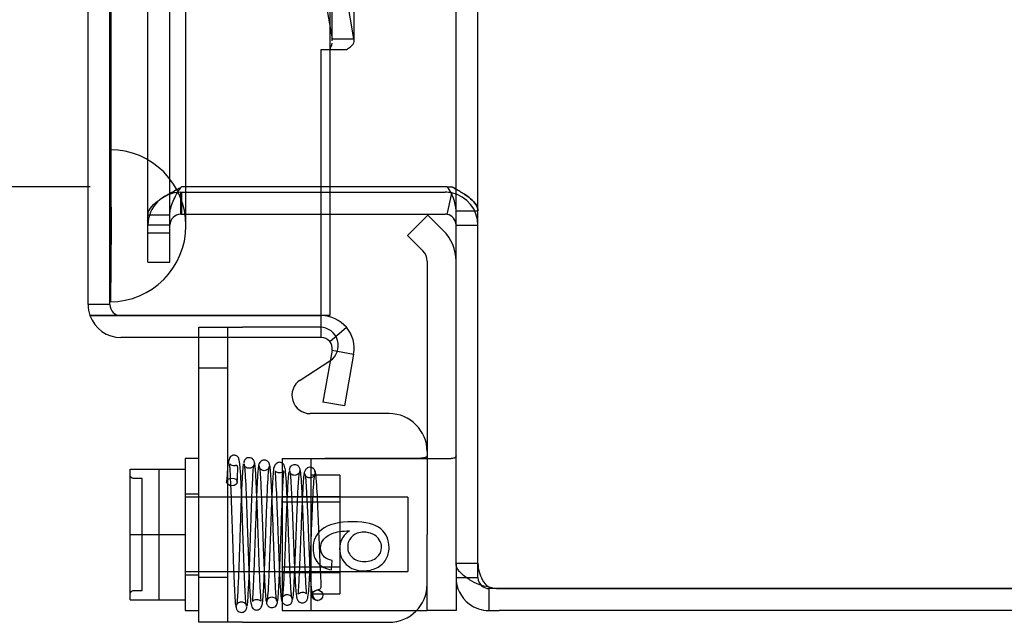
# Model space of a CAD drawing. Header units: inches. Extents: x 0 to 120, y -1 to 80.
# Tile 47 of 64: x 54.4 to 57.64, y 29.22 to 31.2. Entities that reach past the tile are written whole.
import ezdxf
from ezdxf.enums import TextEntityAlignment as Align
from ezdxf.lldxf.tags import DXFTag

# ---------------------------------------------------------------- set-up
doc = ezdxf.new("R2010")
doc.units = ezdxf.units.IN
doc.header["$MEASUREMENT"] = 0
for name, color, linetype in [('COM51497', 7, 'Continuous'), ('COM51498', 7, 'Continuous'), ('COM55380', 7, 'Continuous'), ('COM55430', 7, 'Continuous'), ('COM70220', 7, 'Continuous'), ('Default', 7, 'Continuous'), ('SCC19011', 7, 'Continuous'), ('SPR20280', 7, 'Continuous'), ('WAF25367', 7, 'Continuous')]:
    doc.layers.add(name, color=color, linetype=linetype)
doc.styles.add('SEACAD_Times_New_Roman', font='times.ttf')
tags = doc.linetypes.add('HIDDEN2', pattern=[0.1875, 0.125, -0.0625]).pattern_tags.tags
tags[6:7] = [DXFTag(74, 4), DXFTag(75, 0), DXFTag(340, '0'), DXFTag(46, 0.0), DXFTag(50, 0.0), DXFTag(44, 0.0), DXFTag(45, 0.0)]
tags[4:5] = [DXFTag(74, 4), DXFTag(75, 0), DXFTag(340, '0'), DXFTag(46, 0.0), DXFTag(50, 0.0), DXFTag(44, 0.0), DXFTag(45, 0.0)]
doc.dimstyles.new('HAMMOND_(STH_-_120x80)', dxfattribs={"dimtxt": 0.6, "dimasz": 0.75, "dimexe": 0.3, "dimexo": 0.3, "dimgap": 0.15, "dimtad": 0, "dimtih": 1, "dimtoh": 1, "dimzin": 0, "dimdsep": 46, "dimtxsty": 'SEACAD_Times_New_Roman', "dimblk1": '_SE_FILLED', "dimblk2": '_SE_FILLED', "dimsah": 1, "dimcen": 0.3, "dimadec": 0, "dimazin": 0, "dimtfac": 0.8, "dimtofl": 0, "dimtmove": 1, "dimatfit": 3, "dimfxl": 1, "dimtolj": 1, "dimtzin": 0, "dimarcsym": 0})

# ---------------------------------------------------------------- blocks, each defined once
blk = doc.blocks.new('SE3')
at = {"layer": 'COM51497', "color": 7, "linetype": 'HIDDEN2'}
for p, q in [((54.9896, 30.1599), (54.9896, 30.1934)), ((54.9896, 30.1934), (55.1326, 30.1934)), ((55.0846, 29.2234), (55.0846, 30.1934)), ((55.3881, 30.1934), (55.1326, 30.1934)), ((55.0846, 30.0594), (54.9896, 30.0594)), ((55.4261, 29.3964), (55.4284, 29.4265)), ((54.9896, 29.3719), (55.0846, 29.3719))]:
    blk.add_line(p, q, dxfattribs=at)
at = {"layer": 'COM51497', "color": 7, "linetype": 'Continuous'}
for p, q in [((54.9896, 29.2234), (54.9896, 30.1599)), ((55.3231, 30.02), (55.4207, 30.083)), ((55.6151, 29.9096), (55.3556, 29.9096)), ((55.1326, 29.2234), (54.9896, 29.2234)), ((55.1326, 29.2234), (55.6151, 29.2234))]:
    blk.add_line(p, q, dxfattribs=at)
at = {"layer": 'COM51497', "color": 7, "linetype": 'HIDDEN2'}
blk.add_arc((55.3881, 30.1334), 0.06, 302.8455, 90, dxfattribs=at)
at = {"layer": 'COM51497', "color": 7, "linetype": 'Continuous'}
for centre, radius, start, end in [((55.3556, 29.9696), 0.06, 122.8455, 270), ((55.6151, 29.7846), 0.125, 0, 90), ((55.6151, 29.3484), 0.125, 270, 0)]:
    blk.add_arc(centre, radius, start, end, dxfattribs=at)
at = {"layer": 'COM51497', "color": 7, "linetype": 'HIDDEN2'}
for points, knots in [([(55.4848, 29.524), (55.4737, 29.5169), (55.4656, 29.5081), (55.4602, 29.4976), (55.4549, 29.4871), (55.4523, 29.4763), (55.4523, 29.4449), (55.4596, 29.4278), (55.4744, 29.4137), (55.4891, 29.3996), (55.5082, 29.3927), (55.5469, 29.3927), (55.5612, 29.396), (55.5743, 29.4026), (55.5874, 29.4093), (55.5976, 29.4182), (55.6046, 29.4299), (55.6115, 29.4415), (55.6151, 29.4545), (55.6151, 29.4941), (55.6059, 29.5146), (55.5691, 29.5462), (55.5387, 29.5541), (55.449, 29.5541), (55.4147, 29.5453), (55.3931, 29.5278), (55.3744, 29.5126), (55.3651, 29.492), (55.3651, 29.4468), (55.3705, 29.4309), (55.3812, 29.4187), (55.3921, 29.4064), (55.4071, 29.3989), (55.4261, 29.3964)], [0, 0, 0, 0, 0.047848, 0.047848, 0.047848, 0.091234, 0.091234, 0.167467, 0.167467, 0.167467, 0.251489, 0.251489, 0.307308, 0.307308, 0.307308, 0.361378, 0.361378, 0.361378, 0.427535, 0.427535, 0.538766, 0.538766, 0.649997, 0.649997, 0.774014, 0.774014, 0.774014, 0.865472, 0.865472, 0.932923, 0.932923, 0.932923, 1, 1, 1, 1]), ([(55.4284, 29.4265), (55.4167, 29.4291), (55.4081, 29.4329), (55.4027, 29.4379), (55.3941, 29.4459), (55.3898, 29.4559), (55.3898, 29.4776), (55.3926, 29.486), (55.3978, 29.4935), (55.4044, 29.503), (55.4149, 29.5101), (55.4282, 29.5156), (55.4413, 29.521), (55.4604, 29.5239), (55.4848, 29.524)], [0, 0, 0, 0, 0.153649, 0.153649, 0.153649, 0.336794, 0.336794, 0.482815, 0.482815, 0.482815, 0.688895, 0.688895, 0.688895, 1, 1, 1, 1]), ([(55.5318, 29.5198), (55.542, 29.5198), (55.5519, 29.5175), (55.5708, 29.5088), (55.5781, 29.5028), (55.5878, 29.4872), (55.5904, 29.4789), (55.5903, 29.4699), (55.59, 29.4571), (55.5852, 29.4462), (55.575, 29.4371), (55.5649, 29.4281), (55.5509, 29.4236), (55.5165, 29.4236), (55.5033, 29.4281), (55.4936, 29.4371), (55.4839, 29.446), (55.4789, 29.4572), (55.4789, 29.4847), (55.4838, 29.4963), (55.5033, 29.5151), (55.516, 29.5198), (55.5318, 29.5198)], [0, 0, 0, 0, 0.086691, 0.086691, 0.173381, 0.173381, 0.260072, 0.260072, 0.260072, 0.37344, 0.37344, 0.37344, 0.5092, 0.5092, 0.639932, 0.639932, 0.639932, 0.762812, 0.762812, 0.881406, 0.881406, 1, 1, 1, 1])]:
    blk.add_open_spline(points, degree=3, knots=knots, dxfattribs=at)
at = {"layer": 'COM51498', "color": 7, "linetype": 'Continuous'}
for p, q in [((55.7429, 30.5622), (55.6757, 30.495)), ((55.7429, 30.5622), (55.7933, 30.5118)), ((55.6757, 30.495), (55.7261, 30.4446)), ((55.7401, 30.4107), (55.7401, 29.5124)), ((55.7401, 29.2624), (55.7401, 29.5124)), ((55.8351, 29.3704), (55.8351, 29.2624)), ((55.7059, 29.2624), (55.7401, 29.2624)), ((55.8351, 29.2624), (55.7401, 29.2624))]:
    blk.add_line(p, q, dxfattribs=at)
at = {"layer": 'COM51498', "color": 7, "linetype": 'HIDDEN2'}
for p, q in [((55.7411, 30.2468), (55.7401, 30.2468)), ((55.2631, 29.7624), (55.2631, 29.2624)), ((55.2631, 29.7624), (55.3495, 29.7624)), ((55.3495, 29.7624), (55.4036, 29.7627)), ((55.3495, 29.7624), (55.8197, 29.7624)), ((55.3581, 29.7624), (55.3581, 29.2624)), ((55.4531, 29.7074), (55.3581, 29.7074)), ((55.4531, 29.7074), (55.4531, 29.3174)), ((55.2631, 29.6374), (55.4531, 29.6374)), ((55.4531, 29.6189), (55.2631, 29.6189)), ((55.2631, 29.4059), (55.4531, 29.4059)), ((55.2631, 29.3874), (55.4531, 29.3874)), ((55.3581, 29.3174), (55.4531, 29.3174)), ((55.2631, 29.2624), (55.4036, 29.2624)), ((55.4036, 29.2624), (55.693, 29.2624)), ((55.693, 29.2624), (55.7059, 29.2624))]:
    blk.add_line(p, q, dxfattribs=at)
at = {"layer": 'COM51498', "color": 7, "linetype": 'Continuous'}
for radius in [0.143, 0.048]:
    blk.add_arc((55.6921, 30.4107), radius, 0, 45, dxfattribs=at)
at = {"layer": 'COM51498', "color": 7, "linetype": 'HIDDEN2'}
blk.add_ellipse((54.7349, 30.0124), major_axis=(14.3225, 0), ratio=0.017455, start_param=-1.524085, end_param=-1.503851, dxfattribs=at)
for points, knots in [([(55.693, 29.763), (55.6993, 29.763), (55.7055, 29.7631), (55.717, 29.7635), (55.7222, 29.7638), (55.7309, 29.7649), (55.7344, 29.7657), (55.739, 29.7679), (55.7401, 29.7693), (55.7401, 29.7709)], [0, 0, 0, 0, 0.25, 0.25, 0.5, 0.5, 0.75, 0.75, 1, 1, 1, 1]), ([(55.8351, 29.7709), (55.8351, 29.768), (55.8339, 29.7659), (55.8287, 29.7631), (55.8248, 29.7624), (55.8197, 29.7624)], [0, 0, 0, 0, 0.5, 0.5, 1, 1, 1, 1])]:
    blk.add_open_spline(points, degree=3, knots=knots, dxfattribs=at)
at = {"layer": 'COM55380', "color": 7, "linetype": 'HIDDEN2'}
for p, q in [((55.9071, 29.4175), (55.9071, 49.1073)), ((54.8221, 30.5492), (54.8221, 47.9757)), ((54.8941, 30.5492), (54.8941, 47.9757)), ((54.9321, 30.6555), (54.9301, 30.6535)), ((54.9301, 30.6374), (54.9321, 30.6374)), ((54.9301, 30.5654), (54.9301, 30.6374)), ((55.3921, 30.6555), (54.9321, 30.6555)), ((54.9321, 30.6374), (54.9321, 30.5654)), ((54.9321, 30.6374), (55.3921, 30.6374)), ((55.8065, 30.6555), (55.8214, 30.6555)), ((55.8201, 30.6294), (55.8214, 30.6351)), ((54.9301, 30.5654), (54.9321, 30.5654)), ((54.9321, 30.5654), (55.3921, 30.5654)), ((55.8351, 30.5765), (55.9071, 30.5765)), ((54.8941, 30.5625), (54.8221, 30.5625)), ((54.8221, 30.5042), (54.8221, 30.5492)), ((54.8941, 30.5042), (54.8941, 30.5492)), ((54.8941, 30.5294), (54.8221, 30.5294)), ((54.8221, 30.4842), (54.8221, 30.5042)), ((54.8221, 30.5042), (54.8941, 30.5042)), ((54.8941, 30.4842), (54.8941, 30.5042)), ((55.8351, 30.5294), (55.9071, 30.5294)), ((54.8221, 30.4074), (54.8221, 30.4842)), ((54.8941, 30.4074), (54.8941, 30.4842)), ((54.8221, 30.4074), (54.8941, 30.4074)), ((55.8351, 29.4175), (55.9071, 29.4175)), ((55.9071, 29.3704), (55.9071, 29.4175)), ((55.8694, 29.3704), (55.9071, 29.3704))]:
    blk.add_line(p, q, dxfattribs=at)
at = {"layer": 'COM55380', "color": 7, "linetype": 'Continuous'}
for p, q in [((55.8351, 29.4175), (55.8351, 31.7534)), ((55.7991, 30.6555), (55.3921, 30.6555)), ((55.3921, 30.6374), (55.7991, 30.6374)), ((55.8065, 30.6555), (55.7991, 30.6555)), ((55.8065, 30.5646), (55.8201, 30.6294)), ((55.3921, 30.5654), (55.7991, 30.5654)), ((55.8351, 29.4175), (55.8351, 29.3704)), ((55.8351, 29.3704), (55.8694, 29.3704)), ((55.9431, 29.3344), (55.9431, 29.2624)), ((55.9766, 29.3344), (55.9431, 29.3344)), ((55.9766, 29.3345), (63.7271, 29.3345)), ((63.7271, 29.3344), (55.9766, 29.3344)), ((55.9431, 29.2624), (55.9766, 29.2624)), ((63.7271, 29.2624), (55.9766, 29.2624))]:
    blk.add_line(p, q, dxfattribs=at)
at = {"layer": 'COM55380', "color": 7, "linetype": 'HIDDEN2'}
for centre, radius, start, end in [((54.9301, 30.5294), 0.108, 90, 180), ((55.7991, 30.5294), 0.108, 0, 78.1319), ((54.9301, 30.5294), 0.036, 90, 180), ((56.0264, 29.4207), 0.1193, 181.5238, 208.483), ((55.9431, 29.3704), 0.036, 180, 233.1205), ((55.9705, 29.3871), 0.0542, 205.4113, 239.682)]:
    blk.add_arc(centre, radius, start, end, dxfattribs=at)
at = {"layer": 'COM55380', "color": 7, "linetype": 'Continuous'}
for centre, radius, start, end in [((55.7991, 30.5294), 0.108, 78.1319, 90), ((55.6846, 30.5667), 0.1509, 3.7336, 36.0647), ((55.7991, 30.5294), 0.036, 78.1319, 90), ((55.7991, 30.5294), 0.036, 0, 78.1319), ((55.9431, 29.3704), 0.108, 180, 233.1204), ((55.9703, 29.5161), 0.178, 238.8685, 261.2119), ((55.9431, 29.3704), 0.036, 233.1205, 270), ((55.9766, 29.4345), 0.1, 250.4753, 270), ((55.9431, 29.3704), 0.108, 233.1205, 270)]:
    blk.add_arc(centre, radius, start, end, dxfattribs=at)
at = {"layer": 'COM55380', "color": 7, "linetype": 'HIDDEN2'}
for points, knots in [([(54.8221, 30.5625), (54.8221, 30.5701), (54.825, 30.5777), (54.8358, 30.5929), (54.8438, 30.6004), (54.8638, 30.6156), (54.8758, 30.6232), (54.9019, 30.6384), (54.916, 30.6459), (54.9301, 30.6535)], [0, 0, 0, 0, 0.25, 0.25, 0.5, 0.5, 0.75, 0.75, 1, 1, 1, 1]), ([(54.8941, 30.5625), (54.8941, 30.5777), (54.898, 30.5929), (54.9114, 30.6232), (54.9207, 30.6384), (54.9301, 30.6535)], [0, 0, 0, 0, 0.5, 0.5, 1, 1, 1, 1]), ([(55.8214, 30.6555), (55.8334, 30.6489), (55.8449, 30.6424), (55.8659, 30.6292), (55.8753, 30.6226), (55.8907, 30.6094), (55.8968, 30.6029), (55.905, 30.5897), (55.9071, 30.5831), (55.9071, 30.5765)], [0, 0, 0, 0, 0.25, 0.25, 0.5, 0.5, 0.75, 0.75, 1, 1, 1, 1]), ([(55.9071, 30.5765), (55.9071, 30.5831), (55.905, 30.5897), (55.8968, 30.6029), (55.8907, 30.6094), (55.8753, 30.6226), (55.8659, 30.6292), (55.8449, 30.6424), (55.8334, 30.6489), (55.8214, 30.6555)], [0, 0, 0, 0, 0.25, 0.25, 0.5, 0.5, 0.75, 0.75, 1, 1, 1, 1])]:
    blk.add_open_spline(points, degree=3, knots=knots, dxfattribs=at)
at = {"layer": 'COM55380', "color": 7, "linetype": 'Continuous'}
blk.add_open_spline([(55.8783, 29.3638), (55.865, 29.3728), (55.854, 29.3817), (55.8391, 29.3996), (55.8351, 29.4086), (55.8351, 29.4175)], degree=3, knots=[0, 0, 0, 0, 0.5, 0.5, 1, 1, 1, 1], dxfattribs=at)
at = {"layer": 'COM55430', "color": 7, "linetype": 'HIDDEN2'}
for p, q in [((55.4201, 47.8693), (55.4201, 30.6555)), ((55.4281, 31.1354), (55.4281, 47.3895)), ((55.4201, 30.6374), (55.4201, 30.5654)), ((54.6971, 30.2679), (54.6971, 30.6068)), ((54.6971, 30.2679), (54.6251, 30.2679))]:
    blk.add_line(p, q, dxfattribs=at)
at = {"layer": 'COM55430', "color": 7, "linetype": 'Continuous'}
for p, q in [((54.6251, 30.2679), (54.6251, 42.5608)), ((55.5001, 31.1354), (55.5001, 32.2357)), ((55.3976, 31.3151), (55.4276, 31.1424)), ((55.4685, 31.3151), (55.4985, 31.1424)), ((55.4276, 31.1424), (55.4985, 31.1424)), ((55.3921, 30.232), (55.3921, 31.107)), ((55.3921, 31.107), (55.4197, 31.107)), ((55.4197, 31.107), (55.4749, 31.107)), ((55.4201, 30.6555), (55.4201, 30.6374)), ((55.4201, 30.5654), (55.4201, 30.232)), ((54.7331, 30.232), (54.6313, 30.232)), ((54.6313, 30.2319), (54.7331, 30.2319)), ((54.7331, 30.232), (55.3921, 30.232)), ((55.3921, 30.2319), (54.7331, 30.2319)), ((55.4201, 30.232), (55.3921, 30.232)), ((55.3921, 30.1599), (55.3921, 30.2319)), ((55.4197, 30.1471), (55.4749, 30.1933)), ((55.3921, 30.1599), (54.7331, 30.1599)), ((55.4276, 30.1177), (55.3976, 29.9476)), ((55.4276, 30.1177), (55.4985, 30.1052)), ((55.4985, 30.1052), (55.4685, 29.9351)), ((55.4685, 29.9351), (55.3976, 29.9476))]:
    blk.add_line(p, q, dxfattribs=at)
for centre, radius, start, end in [((55.3747, 31.1356), 0.0534, 327.5781, 351.6598), ((55.3747, 31.1356), 0.0534, 359.7664, 7.3735), ((54.7331, 30.2679), 0.108, 180, 199.4712), ((54.7331, 30.2679), 0.108, 199.4712, 270), ((55.3921, 30.1239), 0.108, 40, 90), ((55.3921, 30.1239), 0.108, 350.0001, 39.9999), ((55.3921, 30.1239), 0.036, 40, 90), ((55.3921, 30.1239), 0.036, 350, 40)]:
    blk.add_arc(centre, radius, start, end, dxfattribs=at)
at = {"layer": 'COM55430', "color": 7, "linetype": 'HIDDEN2'}
blk.add_arc((54.7331, 30.2679), 0.036, 180, 270, dxfattribs=at)
at = {"layer": 'COM55430', "color": 7, "linetype": 'Continuous'}
blk.add_ellipse((54.7331, 30.2679), major_axis=(0.108, 0), ratio=0.997813, start_param=3.141593, end_param=3.48143, dxfattribs=at)
at = {"layer": 'COM55430', "color": 7, "linetype": 'HIDDEN2'}
blk.add_ellipse((54.7331, 30.2679), major_axis=(0.036, 0), ratio=0.997813, start_param=3.141593, end_param=4.712389, dxfattribs=at)
at = {"layer": 'COM55430', "color": 7, "linetype": 'Continuous'}
blk.add_open_spline([(55.4749, 31.107), (55.485, 31.1129), (55.4924, 31.1188), (55.5005, 31.1306), (55.5012, 31.1365), (55.4985, 31.1424)], degree=3, knots=[0, 0, 0, 0, 0.5, 0.5, 1, 1, 1, 1], dxfattribs=at)
at = {"layer": 'COM70220', "color": 7, "linetype": 'HIDDEN2'}
for p, q in [((54.6971, 30.7774), (54.6971, 47.7474)), ((54.6981, 30.7774), (54.6981, 47.7474)), ((54.6991, 30.7774), (54.6991, 47.7474)), ((54.7011, 30.7774), (54.7011, 47.7474)), ((54.9471, 30.7774), (54.9471, 47.7474)), ((54.6971, 30.6068), (54.6971, 30.7774)), ((54.6981, 30.2784), (54.6981, 30.7774)), ((54.6981, 30.7764), (54.6991, 30.7764)), ((54.6991, 30.2784), (54.6991, 30.7774)), ((54.6991, 30.7764), (54.7011, 30.5274)), ((54.7011, 30.5274), (54.7011, 30.7774)), ((54.9471, 30.5274), (54.9471, 30.7774)), ((54.7011, 30.5274), (54.6991, 30.2784)), ((54.6991, 30.2784), (54.6981, 30.2784))]:
    blk.add_line(p, q, dxfattribs=at)
for start, end in [(0, 90), (270, 0)]:
    blk.add_arc((54.6971, 30.5274), 0.25, start, end, dxfattribs=at)
at = {"layer": 'SCC19011', "color": 7, "linetype": 'Continuous'}
for p, q in [((54.7636, 29.7274), (54.9446, 29.7274)), ((54.7636, 29.5124), (54.7636, 29.7274)), ((54.7636, 29.5124), (54.9446, 29.5124)), ((54.7636, 29.2974), (54.7636, 29.5124)), ((54.7636, 29.2974), (54.9446, 29.2974))]:
    blk.add_line(p, q, dxfattribs=at)
at = {"layer": 'SCC19011', "color": 7, "linetype": 'HIDDEN2'}
for p, q in [((54.8586, 29.2974), (54.8586, 29.7274)), ((54.8036, 29.6968), (54.7736, 29.6968)), ((54.8036, 29.328), (54.8036, 29.6968)), ((55.6766, 29.6344), (54.9446, 29.6344)), ((55.6766, 29.6344), (55.6766, 29.3904)), ((54.9446, 29.3904), (55.6766, 29.3904)), ((54.7736, 29.328), (54.8036, 29.328))]:
    blk.add_line(p, q, dxfattribs=at)
for points in [[(54.7736, 29.6968), (54.771, 29.6968), (54.7684, 29.6979), (54.7647, 29.7017), (54.7636, 29.7043), (54.7636, 29.707)], [(54.7636, 29.3179), (54.7636, 29.3205), (54.7647, 29.3231), (54.7684, 29.3269), (54.771, 29.328), (54.7736, 29.328)]]:
    blk.add_open_spline(points, degree=3, knots=[0, 0, 0, 0, 0.5, 0.5, 1, 1, 1, 1], dxfattribs=at)
at = {"layer": 'SPR20280', "color": 7, "linetype": 'HIDDEN2'}
blk.add_circle((55.3796, 29.3124), 0.0175, dxfattribs=at)
blk.add_ellipse((55.0984, 29.6849), major_axis=(-0.0175, 0), ratio=0.707107, dxfattribs=at)
for points, knots in [([(55.1466, 29.2752), (55.1459, 29.2774), (55.1448, 29.2816), (55.143, 29.3029), (55.1414, 29.3307), (55.14, 29.3628), (55.1386, 29.3967), (55.1371, 29.439), (55.1355, 29.4862), (55.1339, 29.5354), (55.1324, 29.5797), (55.1308, 29.6259), (55.1288, 29.6754), (55.1269, 29.7127), (55.1251, 29.7356), (55.1237, 29.7509), (55.1207, 29.7613), (55.1199, 29.7657), (55.1135, 29.7708), (55.1089, 29.7727), (55.1043, 29.7731), (55.0999, 29.7723), (55.0954, 29.7702), (55.0904, 29.7643), (55.0862, 29.7508), (55.0831, 29.7258), (55.0817, 29.7014), (55.0809, 29.6853)], [0, 0, 0, 0, 0.058886, 0.113754, 0.164586, 0.211327, 0.253958, 0.292457, 0.356882, 0.40463, 0.446661, 0.498039, 0.559019, 0.629755, 0.667415, 0.700106, 0.748724, 0.77491, 0.780813, 0.787745, 0.796421, 0.802106, 0.810897, 0.838544, 0.879537, 0.933478, 1, 1, 1, 1]), ([(55.1736, 29.7436), (55.1731, 29.7472), (55.1722, 29.753), (55.1664, 29.7608), (55.1592, 29.7645), (55.1522, 29.765), (55.1465, 29.7631), (55.1428, 29.7604), (55.1406, 29.7579), (55.139, 29.7553), (55.138, 29.7526), (55.1374, 29.7499), (55.1373, 29.7484), (55.1373, 29.7475)], [0, 0, 0, 0, 0.188415, 0.363228, 0.51473, 0.638547, 0.747394, 0.797104, 0.843325, 0.886161, 0.926011, 0.96361, 1, 1, 1, 1]), ([(55.2221, 29.7396), (55.222, 29.7411), (55.2218, 29.7436), (55.2203, 29.7476), (55.2179, 29.7511), (55.2149, 29.7538), (55.2114, 29.7558), (55.2066, 29.7571), (55.2007, 29.7569), (55.1942, 29.754), (55.1893, 29.749), (55.1864, 29.7426), (55.186, 29.7389), (55.1858, 29.7366)], [0, 0, 0, 0, 0.057064, 0.117028, 0.178564, 0.240253, 0.300887, 0.359706, 0.473677, 0.597633, 0.728878, 0.863282, 1, 1, 1, 1]), ([(55.1159, 29.6846), (55.1166, 29.6989), (55.1175, 29.7199), (55.1176, 29.7358), (55.1154, 29.7397), (55.1119, 29.739), (55.1065, 29.7378), (55.1001, 29.738), (55.0957, 29.7403), (55.0936, 29.7418), (55.0908, 29.7443), (55.0903, 29.7446), (55.0905, 29.7373), (55.0915, 29.7225), (55.0928, 29.6997), (55.0943, 29.6638), (55.0961, 29.6168), (55.0976, 29.5726), (55.0991, 29.5293), (55.1007, 29.4803), (55.1023, 29.433), (55.1038, 29.3913), (55.1052, 29.3582), (55.1066, 29.3269), (55.1082, 29.2998), (55.1099, 29.279), (55.111, 29.2747), (55.1117, 29.2724)], [0, 0, 0, 0, 0.068755, 0.122063, 0.160475, 0.184858, 0.19218, 0.20504, 0.211292, 0.21409, 0.217964, 0.246599, 0.29792, 0.332351, 0.36993, 0.438399, 0.497716, 0.547673, 0.588909, 0.638859, 0.704906, 0.744034, 0.787187, 0.834371, 0.885581, 0.940789, 1, 1, 1, 1]), ([(55.1356, 29.7446), (55.1348, 29.7402), (55.1333, 29.7241), (55.1312, 29.687), (55.1293, 29.6445), (55.1277, 29.6023), (55.1264, 29.5639), (55.1253, 29.5315), (55.1244, 29.5045), (55.1235, 29.4785), (55.1225, 29.4492), (55.1213, 29.4143), (55.1198, 29.3759), (55.1181, 29.3371), (55.1162, 29.3026), (55.1148, 29.2869), (55.1141, 29.2822)], [0.0973841, 0.0973841, 0.0973841, 0.0973841, 0.185449, 0.2641987, 0.3336814, 0.3938522, 0.4447346, 0.486325, 0.5186306, 0.547929, 0.5858766, 0.6327184, 0.688461, 0.7530945, 0.8265759, 0.9088675, 0.9088675, 0.9088675, 0.9088675]), ([(55.1381, 29.7448), (55.1386, 29.7423), (55.1395, 29.7378), (55.1413, 29.717), (55.1434, 29.6812), (55.1456, 29.6278), (55.1475, 29.5754), (55.1491, 29.5292), (55.1504, 29.4916), (55.1515, 29.4592), (55.1526, 29.4279), (55.1539, 29.3944), (55.1553, 29.3599), (55.157, 29.327), (55.1589, 29.3012), (55.1605, 29.2846), (55.1632, 29.2751), (55.1647, 29.2707), (55.1723, 29.2644), (55.1803, 29.2631), (55.1882, 29.2659), (55.1951, 29.2724), (55.1982, 29.282), (55.1999, 29.2951), (55.2022, 29.3226), (55.2041, 29.3627), (55.2058, 29.4051), (55.2074, 29.4468), (55.2091, 29.4976), (55.2111, 29.5557), (55.2134, 29.6171), (55.2158, 29.6748), (55.218, 29.7119), (55.2199, 29.7316), (55.2208, 29.7353), (55.2213, 29.7373)], [0, 0, 0, 0, 0.030535, 0.059405, 0.111974, 0.15791, 0.197235, 0.229914, 0.255949, 0.276523, 0.299074, 0.324905, 0.354038, 0.386523, 0.421968, 0.452322, 0.474601, 0.488811, 0.496452, 0.508992, 0.518013, 0.527439, 0.546664, 0.567186, 0.610887, 0.658299, 0.685271, 0.716798, 0.752855, 0.793424, 0.83844, 0.887864, 0.941665, 0.970292, 1, 1, 1, 1]), ([(55.1723, 29.7475), (55.1722, 29.746), (55.172, 29.7435), (55.1706, 29.7395), (55.1683, 29.736), (55.1653, 29.7332), (55.1619, 29.7312), (55.1573, 29.7297), (55.1515, 29.7296), (55.1454, 29.7319), (55.1408, 29.736), (55.1386, 29.7406), (55.1385, 29.7425), (55.1386, 29.7436)], [0, 0, 0, 0, 0.057828, 0.117981, 0.179096, 0.239678, 0.298465, 0.35472, 0.462169, 0.58034, 0.709431, 0.848684, 1, 1, 1, 1]), ([(55.149, 29.279), (55.1497, 29.284), (55.1511, 29.3004), (55.1531, 29.3358), (55.1548, 29.3752), (55.1563, 29.414), (55.1575, 29.449), (55.1585, 29.4785), (55.1594, 29.5045), (55.1603, 29.5315), (55.1614, 29.5638), (55.1627, 29.6019), (55.1643, 29.6435), (55.1661, 29.6852), (55.1681, 29.721), (55.1696, 29.7362), (55.1703, 29.7402)], [0.0927332, 0.0927332, 0.0927332, 0.0927332, 0.1761712, 0.2504479, 0.3156064, 0.371681, 0.418724, 0.4567876, 0.486152, 0.5185085, 0.5601176, 0.6109353, 0.6708861, 0.7398977, 0.8178183, 0.9045709, 0.9045709, 0.9045709, 0.9045709]), ([(55.1864, 29.74), (55.1859, 29.7378), (55.185, 29.7339), (55.1831, 29.7145), (55.1811, 29.6797), (55.1788, 29.6283), (55.1769, 29.5771), (55.1753, 29.5319), (55.174, 29.4947), (55.1729, 29.4626), (55.1718, 29.4313), (55.1705, 29.3981), (55.1691, 29.364), (55.1677, 29.3321), (55.1663, 29.3081), (55.1651, 29.2953), (55.1659, 29.2922), (55.1662, 29.2929), (55.1739, 29.2986), (55.1825, 29.2992), (55.1896, 29.2963), (55.1939, 29.2926), (55.1941, 29.2936), (55.1935, 29.3039), (55.1922, 29.3227), (55.1908, 29.3504), (55.1895, 29.3775), (55.1882, 29.4116), (55.1866, 29.4543), (55.1849, 29.5056), (55.1829, 29.5636), (55.1807, 29.6245), (55.1783, 29.6824), (55.1762, 29.7195), (55.1744, 29.7401), (55.1735, 29.7447), (55.173, 29.7473)], [0, 0, 0, 0, 0.030222, 0.058813, 0.11093, 0.156534, 0.195616, 0.228164, 0.254139, 0.274705, 0.297423, 0.323615, 0.353246, 0.386243, 0.422024, 0.452049, 0.473417, 0.486403, 0.493845, 0.506089, 0.514063, 0.522411, 0.54085, 0.561347, 0.605177, 0.628563, 0.653039, 0.68107, 0.713444, 0.750156, 0.791241, 0.836734, 0.88662, 0.940966, 0.969918, 1, 1, 1, 1]), ([(55.2208, 29.7366), (55.2206, 29.7343), (55.2202, 29.7305), (55.215, 29.7245), (55.2081, 29.7218), (55.2014, 29.7219), (55.1951, 29.7243), (55.1903, 29.7288), (55.188, 29.7335), (55.1872, 29.7372), (55.1871, 29.7387), (55.1871, 29.7396)], [0, 0, 0, 0, 0.185334, 0.353361, 0.498143, 0.618697, 0.730532, 0.833218, 0.922973, 0.962918, 1, 1, 1, 1]), ([(55.1873, 29.7363), (55.1879, 29.7363), (55.1892, 29.7341), (55.1912, 29.712), (55.1932, 29.6768), (55.1951, 29.6366), (55.1966, 29.5964), (55.198, 29.5597), (55.1991, 29.5286), (55.2, 29.5028), (55.2009, 29.4782), (55.2018, 29.4506), (55.2031, 29.4178), (55.2046, 29.3814), (55.2063, 29.3445), (55.2083, 29.3119), (55.2104, 29.2902), (55.2117, 29.2878), (55.2124, 29.2874)], [0.0263062, 0.0263062, 0.0263062, 0.0263062, 0.0964144, 0.1837941, 0.2621751, 0.3314697, 0.3916489, 0.4426991, 0.4846088, 0.5173425, 0.5463997, 0.5840634, 0.630763, 0.6865267, 0.7513324, 0.8251609, 0.9080575, 0.9827694, 0.9827694, 0.9827694, 0.9827694]), ([(55.296, 29.3), (55.2955, 29.3025), (55.2946, 29.307), (55.2927, 29.3272), (55.2906, 29.3625), (55.2884, 29.4134), (55.2864, 29.4632), (55.2849, 29.5063), (55.2836, 29.5413), (55.2825, 29.5716), (55.2813, 29.6013), (55.28, 29.6328), (55.2785, 29.6648), (55.2768, 29.6947), (55.275, 29.7172), (55.2732, 29.7312), (55.2706, 29.739), (55.2684, 29.7437), (55.2596, 29.7498), (55.2486, 29.7498), (55.2343, 29.7356), (55.235, 29.7193), (55.2315, 29.6873), (55.2299, 29.6479), (55.2281, 29.6062), (55.2266, 29.5654), (55.2248, 29.5164), (55.2228, 29.4609), (55.2206, 29.4029), (55.2182, 29.3483), (55.216, 29.3143), (55.2142, 29.2962), (55.2133, 29.2929), (55.2128, 29.2911)], [0, 0, 0, 0, 0.030201, 0.058768, 0.1108, 0.156226, 0.194981, 0.227009, 0.252235, 0.272673, 0.295591, 0.321665, 0.350958, 0.383519, 0.418097, 0.446454, 0.467135, 0.480122, 0.488714, 0.50385, 0.523249, 0.563385, 0.607116, 0.65456, 0.682023, 0.713983, 0.750415, 0.791329, 0.836739, 0.886604, 0.940955, 0.969916, 1, 1, 1, 1]), ([(55.247, 29.2922), (55.2463, 29.2923), (55.2451, 29.2945), (55.2431, 29.3146), (55.2412, 29.3461), (55.2395, 29.3823), (55.2381, 29.4182), (55.2368, 29.4507), (55.2359, 29.4783), (55.235, 29.5029), (55.2341, 29.5287), (55.233, 29.5598), (55.2316, 29.5967), (55.23, 29.6375), (55.2282, 29.6785), (55.2261, 29.7148), (55.2239, 29.7386), (55.2225, 29.741), (55.2218, 29.7413)], [0.0214583, 0.0214583, 0.0214583, 0.0214583, 0.0900776, 0.171679, 0.2446441, 0.3089055, 0.3643544, 0.4108884, 0.4484727, 0.4774941, 0.5102117, 0.5521498, 0.6033253, 0.663792, 0.7336191, 0.8128873, 0.901623, 0.9779387, 0.9779387, 0.9779387, 0.9779387]), ([(55.2477, 29.2882), (55.2482, 29.2902), (55.2491, 29.2937), (55.2509, 29.3116), (55.2529, 29.3434), (55.2551, 29.392), (55.257, 29.4406), (55.2586, 29.4841), (55.2599, 29.5201), (55.261, 29.551), (55.2621, 29.5807), (55.2634, 29.6124), (55.2647, 29.6453), (55.2662, 29.6767), (55.2676, 29.7017), (55.2687, 29.7164), (55.2688, 29.7211), (55.2679, 29.7205), (55.2656, 29.7183), (55.2608, 29.7151), (55.2547, 29.7138), (55.2471, 29.7155), (55.2428, 29.7183), (55.2392, 29.7219), (55.2409, 29.7146), (55.2419, 29.693), (55.244, 29.6562), (55.2457, 29.6165), (55.2473, 29.5772), (55.249, 29.5293), (55.251, 29.4746), (55.2532, 29.4164), (55.2557, 29.3612), (55.2578, 29.3247), (55.2597, 29.3045), (55.2606, 29.3), (55.2611, 29.2974)], [0, 0, 0, 0, 0.030563, 0.059462, 0.112122, 0.158231, 0.19786, 0.231012, 0.257723, 0.278578, 0.30082, 0.326606, 0.355864, 0.388533, 0.424473, 0.456436, 0.479543, 0.49409, 0.498395, 0.50165, 0.512269, 0.519777, 0.527789, 0.536297, 0.565706, 0.609329, 0.656857, 0.684377, 0.716297, 0.752613, 0.793333, 0.838416, 0.887856, 0.941654, 0.970281, 1, 1, 1, 1]), ([(55.3231, 29.7225), (55.3226, 29.7258), (55.3217, 29.7312), (55.3159, 29.7383), (55.3086, 29.7416), (55.3016, 29.7418), (55.2951, 29.7394), (55.2902, 29.7349), (55.2873, 29.7294), (55.2869, 29.7258), (55.2867, 29.7239)], [0, 0, 0, 0, 0.159811, 0.317961, 0.462729, 0.589122, 0.709493, 0.821101, 0.918775, 1, 1, 1, 1]), ([(55.2875, 29.7223), (55.288, 29.7211), (55.2889, 29.7187), (55.2907, 29.7035), (55.2928, 29.6746), (55.295, 29.6293), (55.2969, 29.5836), (55.2985, 29.5427), (55.2998, 29.5088), (55.3009, 29.4791), (55.3021, 29.4496), (55.3034, 29.4172), (55.3049, 29.383), (55.3068, 29.3499), (55.3087, 29.3238), (55.3106, 29.3073), (55.3129, 29.2984), (55.3151, 29.2942), (55.3183, 29.2911), (55.3231, 29.2879), (55.329, 29.2867), (55.3363, 29.2882), (55.3431, 29.2926), (55.3468, 29.2998), (55.349, 29.3098), (55.3516, 29.3322), (55.3534, 29.3657), (55.3552, 29.4018), (55.3567, 29.438), (55.3585, 29.483), (55.3605, 29.5353), (55.3628, 29.5919), (55.3652, 29.6462), (55.3679, 29.693), (55.3697, 29.7054), (55.3707, 29.7122)], [0, 0, 0, 0, 0.030464, 0.059273, 0.111733, 0.157579, 0.196823, 0.229419, 0.255371, 0.275981, 0.299121, 0.326112, 0.356987, 0.391797, 0.430051, 0.462537, 0.486047, 0.500567, 0.504587, 0.50775, 0.517183, 0.523534, 0.530723, 0.547563, 0.568029, 0.611848, 0.659236, 0.686085, 0.717503, 0.753468, 0.793956, 0.838898, 0.888255, 0.941986, 1, 1, 1, 1]), ([(55.3217, 29.7239), (55.3217, 29.7225), (55.3215, 29.72), (55.3201, 29.7161), (55.3179, 29.7127), (55.3141, 29.709), (55.3083, 29.7065), (55.3015, 29.7065), (55.2953, 29.7088), (55.2907, 29.7131), (55.2883, 29.7183), (55.2881, 29.721), (55.2881, 29.7225)], [0, 0, 0, 0, 0.067072, 0.136537, 0.206748, 0.275983, 0.405419, 0.522779, 0.643733, 0.765986, 0.885184, 1, 1, 1, 1]), ([(55.3358, 29.7146), (55.3353, 29.7117), (55.3344, 29.7065), (55.3325, 29.6859), (55.3305, 29.6514), (55.3282, 29.6027), (55.3263, 29.5554), (55.3247, 29.5144), (55.3234, 29.4812), (55.3223, 29.453), (55.3212, 29.4263), (55.32, 29.3988), (55.3187, 29.3714), (55.3174, 29.3463), (55.3161, 29.3275), (55.3152, 29.3178), (55.3157, 29.3155), (55.3167, 29.317), (55.3249, 29.3225), (55.3357, 29.3229), (55.3442, 29.3167), (55.3438, 29.3194), (55.343, 29.3318), (55.3416, 29.3512), (55.3402, 29.3783), (55.339, 29.4041), (55.3376, 29.4361), (55.336, 29.4755), (55.3343, 29.522), (55.3323, 29.5739), (55.3301, 29.6272), (55.3277, 29.6765), (55.3256, 29.7065), (55.3238, 29.7218), (55.3229, 29.7243), (55.3224, 29.7256)], [0, 0, 0, 0, 0.03024, 0.058844, 0.110982, 0.156603, 0.195687, 0.228224, 0.254177, 0.274675, 0.296836, 0.321847, 0.349679, 0.380262, 0.413021, 0.440531, 0.460464, 0.473122, 0.481895, 0.498753, 0.519767, 0.539785, 0.560315, 0.604197, 0.627603, 0.652113, 0.680195, 0.712627, 0.749408, 0.790576, 0.836178, 0.886206, 0.940732, 0.969795, 1, 1, 1, 1]), ([(55.3717, 29.7159), (55.3717, 29.7168), (55.3717, 29.7183), (55.3711, 29.7211), (55.3701, 29.7238), (55.3685, 29.7265), (55.3663, 29.7289), (55.3636, 29.7309), (55.3605, 29.7323), (55.3559, 29.7333), (55.3498, 29.7327), (55.3425, 29.7287), (55.3366, 29.7204), (55.3356, 29.7142), (55.3352, 29.7104)], [0, 0, 0, 0, 0.03766, 0.074985, 0.113343, 0.153894, 0.197472, 0.244568, 0.295414, 0.35009, 0.473116, 0.626338, 0.805115, 1, 1, 1, 1]), ([(55.2851, 29.7185), (55.2844, 29.7137), (55.2829, 29.6984), (55.281, 29.6661), (55.2793, 29.63), (55.2778, 29.5949), (55.2766, 29.5634), (55.2756, 29.537), (55.2747, 29.5136), (55.2738, 29.4892), (55.2727, 29.4599), (55.2713, 29.4256), (55.2698, 29.3882), (55.268, 29.3514), (55.266, 29.3199), (55.2645, 29.3067), (55.2638, 29.3034)], [0.0919733, 0.0919733, 0.0919733, 0.0919733, 0.1749173, 0.2487968, 0.3136529, 0.3694659, 0.4162057, 0.4538991, 0.4829799, 0.5157574, 0.5577116, 0.6087994, 0.6689953, 0.7382724, 0.8165868, 0.9038254, 0.9038254, 0.9038254, 0.9038254]), ([(55.2984, 29.2982), (55.2992, 29.302), (55.3007, 29.3162), (55.3029, 29.3492), (55.3047, 29.3871), (55.3063, 29.4251), (55.3077, 29.4598), (55.3088, 29.4891), (55.3097, 29.5136), (55.3106, 29.537), (55.3116, 29.5633), (55.3128, 29.5946), (55.3142, 29.6293), (55.3159, 29.6647), (55.3178, 29.6961), (55.3192, 29.7106), (55.3199, 29.7151)], [0.0986552, 0.0986552, 0.0986552, 0.0986552, 0.1875625, 0.2669227, 0.3367819, 0.397247, 0.4484038, 0.4903163, 0.523012, 0.5519952, 0.5895289, 0.6360053, 0.6913911, 0.7555815, 0.8284727, 0.9099998, 0.9099998, 0.9099998, 0.9099998]), ([(55.3702, 29.7104), (55.3703, 29.7096), (55.3703, 29.7082), (55.3681, 29.704), (55.3637, 29.7002), (55.3576, 29.6981), (55.3518, 29.6982), (55.3472, 29.6997), (55.3438, 29.7017), (55.3408, 29.7046), (55.3385, 29.7081), (55.337, 29.712), (55.3368, 29.7145), (55.3367, 29.7159)], [0, 0, 0, 0, 0.162855, 0.308329, 0.439048, 0.555518, 0.659163, 0.712922, 0.769029, 0.82693, 0.885551, 0.943608, 1, 1, 1, 1]), ([(55.3377, 29.712), (55.3377, 29.712), (55.3382, 29.7122), (55.3396, 29.708), (55.3416, 29.687), (55.3439, 29.6477), (55.3459, 29.604), (55.3477, 29.5627), (55.349, 29.5278), (55.3502, 29.4982), (55.3517, 29.4595), (55.3534, 29.419), (55.3554, 29.3797), (55.3577, 29.343), (55.361, 29.3145), (55.3716, 29.2966), (55.3783, 29.2956), (55.3821, 29.2951)], [0.0512867, 0.0512867, 0.0512867, 0.0512867, 0.0584295, 0.1138375, 0.2151679, 0.3043854, 0.381252, 0.4456911, 0.4975918, 0.5372885, 0.5766415, 0.6703859, 0.7252145, 0.784444, 0.8967299, 0.9497581, 1, 1, 1, 1]), ([(55.377, 29.3297), (55.3811, 29.3303), (55.387, 29.3318), (55.392, 29.3368), (55.3921, 29.3471), (55.3912, 29.3643), (55.3901, 29.3848), (55.3889, 29.4092), (55.3879, 29.4316), (55.3867, 29.4601), (55.3852, 29.497), (55.3835, 29.5418), (55.3814, 29.5922), (55.3791, 29.6441), (55.3769, 29.6811), (55.375, 29.7038), (55.3735, 29.716), (55.3723, 29.7203), (55.3716, 29.7203), (55.3714, 29.7202)], [0, 0, 0, 0, 0.0696197, 0.1260031, 0.168106, 0.2019864, 0.2683242, 0.3008062, 0.3363059, 0.3819497, 0.4379972, 0.5045348, 0.5816916, 0.6695292, 0.7682625, 0.821951, 0.878445, 0.9377765, 0.955693, 0.955693, 0.955693, 0.955693]), ([(55.2133, 29.2916), (55.2135, 29.294), (55.214, 29.2979), (55.2192, 29.304), (55.2261, 29.3068), (55.2328, 29.3067), (55.2391, 29.3042), (55.2438, 29.2998), (55.2466, 29.2943), (55.2469, 29.2908), (55.247, 29.289)], [0, 0, 0, 0, 0.179106, 0.344045, 0.488033, 0.609539, 0.723855, 0.829732, 0.92237, 1, 1, 1, 1]), ([(55.2605, 29.3012), (55.2609, 29.2979), (55.2617, 29.2924), (55.2668, 29.2847), (55.2737, 29.2805), (55.2796, 29.2796), (55.2842, 29.2803), (55.2874, 29.2814), (55.2904, 29.2833), (55.2928, 29.2856), (55.2947, 29.2884), (55.296, 29.2913), (55.2968, 29.2943), (55.2968, 29.296), (55.2968, 29.297)], [0, 0, 0, 0, 0.179696, 0.347726, 0.496425, 0.619744, 0.675627, 0.729219, 0.780424, 0.829098, 0.875163, 0.918716, 0.960114, 1, 1, 1, 1]), ([(55.2619, 29.297), (55.2619, 29.2979), (55.262, 29.2994), (55.2626, 29.3021), (55.2637, 29.3047), (55.2652, 29.3074), (55.2674, 29.3098), (55.2709, 29.3127), (55.2763, 29.3148), (55.283, 29.315), (55.2898, 29.3124), (55.295, 29.3067), (55.2954, 29.3034), (55.2955, 29.3013)], [0, 0, 0, 0, 0.038509, 0.078114, 0.119898, 0.164481, 0.21204, 0.262415, 0.369764, 0.488173, 0.633368, 0.805352, 1, 1, 1, 1]), ([(55.1111, 29.2753), (55.1115, 29.2721), (55.1124, 29.2666), (55.1182, 29.2595), (55.1255, 29.2561), (55.1324, 29.2558), (55.139, 29.2582), (55.1439, 29.2626), (55.1468, 29.2681), (55.1471, 29.2717), (55.1473, 29.2735)], [0, 0, 0, 0, 0.167201, 0.329893, 0.476988, 0.603506, 0.721843, 0.829916, 0.923204, 1, 1, 1, 1]), ([(55.1123, 29.2735), (55.1124, 29.275), (55.1125, 29.2775), (55.1139, 29.2814), (55.1162, 29.2849), (55.1192, 29.2877), (55.1225, 29.2896), (55.1271, 29.2911), (55.1327, 29.2912), (55.1389, 29.2888), (55.1435, 29.2845), (55.1459, 29.2794), (55.1461, 29.2768), (55.1461, 29.2753)], [0, 0, 0, 0, 0.063603, 0.12996, 0.197413, 0.264238, 0.328963, 0.390606, 0.506022, 0.626998, 0.751605, 0.876153, 1, 1, 1, 1]), ([(55.212, 29.289), (55.2121, 29.2875), (55.2123, 29.285), (55.2138, 29.281), (55.2162, 29.2775), (55.2193, 29.2747), (55.2228, 29.2728), (55.2275, 29.2714), (55.2334, 29.2716), (55.2399, 29.2744), (55.2448, 29.2794), (55.2477, 29.2857), (55.2481, 29.2894), (55.2483, 29.2916)], [0, 0, 0, 0, 0.058448, 0.119991, 0.183216, 0.246619, 0.308903, 0.369213, 0.48528, 0.60971, 0.739485, 0.870031, 1, 1, 1, 1])]:
    blk.add_open_spline(points, degree=3, knots=knots, dxfattribs=at)
for points in [[(55.1383, 29.7489), (55.138, 29.7491), (55.1377, 29.7492), (55.1375, 29.7492)], [(55.1719, 29.7438), (55.1722, 29.7438), (55.1725, 29.7435), (55.1728, 29.7431)], [(55.322, 29.7214), (55.3221, 29.7215), (55.3222, 29.7216), (55.3223, 29.7217)], [(55.2624, 29.3009), (55.2621, 29.301), (55.2618, 29.3015), (55.2614, 29.3021)], [(55.1122, 29.2762), (55.1121, 29.2761), (55.1119, 29.276), (55.1118, 29.2759)], [(55.1465, 29.2717), (55.1466, 29.2718), (55.1468, 29.2719), (55.1469, 29.272)], [(55.2957, 29.2954), (55.2961, 29.295), (55.2964, 29.2948), (55.2966, 29.2947)]]:
    blk.add_open_spline(points, degree=3, dxfattribs=at)
at = {"layer": 'WAF25367', "color": 7, "linetype": 'Continuous'}
for p, q in [((54.9446, 29.7624), (54.9446, 29.2624)), ((54.9896, 29.7624), (54.9446, 29.7624)), ((54.9446, 29.2624), (54.9896, 29.2624))]:
    blk.add_line(p, q, dxfattribs=at)
at = {"layer": 'WAF25367', "color": 7, "linetype": 'HIDDEN2'}
for p, q in [((54.9896, 29.6449), (54.9446, 29.6449)), ((54.9446, 29.3799), (54.9896, 29.3799))]:
    blk.add_line(p, q, dxfattribs=at)
blk = doc.blocks.new('DMBLK372')
at = {"layer": 'Default', "linetype": 'Continuous'}
for points in [[(51.0035, 47.1193), (51.2535, 47.1193), (51.1285, 47.8693)], [(51.0035, 31.4055), (51.1285, 30.6555), (51.2535, 31.4055)]]:
    blk.add_hatch(color=7, dxfattribs=at).paths.add_polyline_path(points)
at = {"layer": 'Default', "color": 7, "linetype": 'Continuous'}
for p, q in [((54.6321, 47.8693), (50.8285, 47.8693)), ((51.1285, 47.8693), (51.1285, 39.7724)), ((51.1285, 36.9524), (51.1285, 30.6555)), ((54.6321, 30.6555), (50.8285, 30.6555))]:
    blk.add_line(p, q, dxfattribs=at)
at = {"layer": 'Default', "color": 7, "linetype": 'Continuous', "style": 'SEACAD_Times_New_Roman'}
for s, p in [('17.21', (50.1048, 39.5624)), ('DOOR ', (49.7564, 38.6624)), ('OPENING', (49.1806, 37.7624))]:
    blk.add_text(s, height=0.6, dxfattribs=at).set_placement(p, align=Align.TOP_LEFT)
blk = doc.blocks.new('_SE_FILLED')
at = {"color": 0}
blk.add_line((0, 0), (-1, 0), dxfattribs=at)
blk.add_solid([(0, 0), (-1, -0.1665), (-1, 0.1665), (0, 0)], dxfattribs=at)

msp = doc.modelspace()

# ---------------------------------------------------------------- block references
at = {"layer": 'Default'}
msp.add_blockref('SE3', (0, 0), dxfattribs=at)

# ---------------------------------------------------------------- dimensions: what is measured, and where the dimension line sits
at = {"layer": 'Default', "color": 7, "linetype": 'Continuous'}
dim = msp.add_linear_dim(base=(51.1285, 47.8693), p1=(55.7991, 47.8693), p2=(55.7991, 30.6555), angle=270, text='\\A1;<>\\PDOOR \\XOPENING', dimstyle='HAMMOND_(STH_-_120x80)', override={"dimtmove": 0}, dxfattribs=at)
dim.commit()
dim.dimension.update_dxf_attribs({"geometry": 'DMBLK372', "text_midpoint": (51.1285, 39.2624), "dimtype": 161})

doc.saveas('drawing.dxf')
